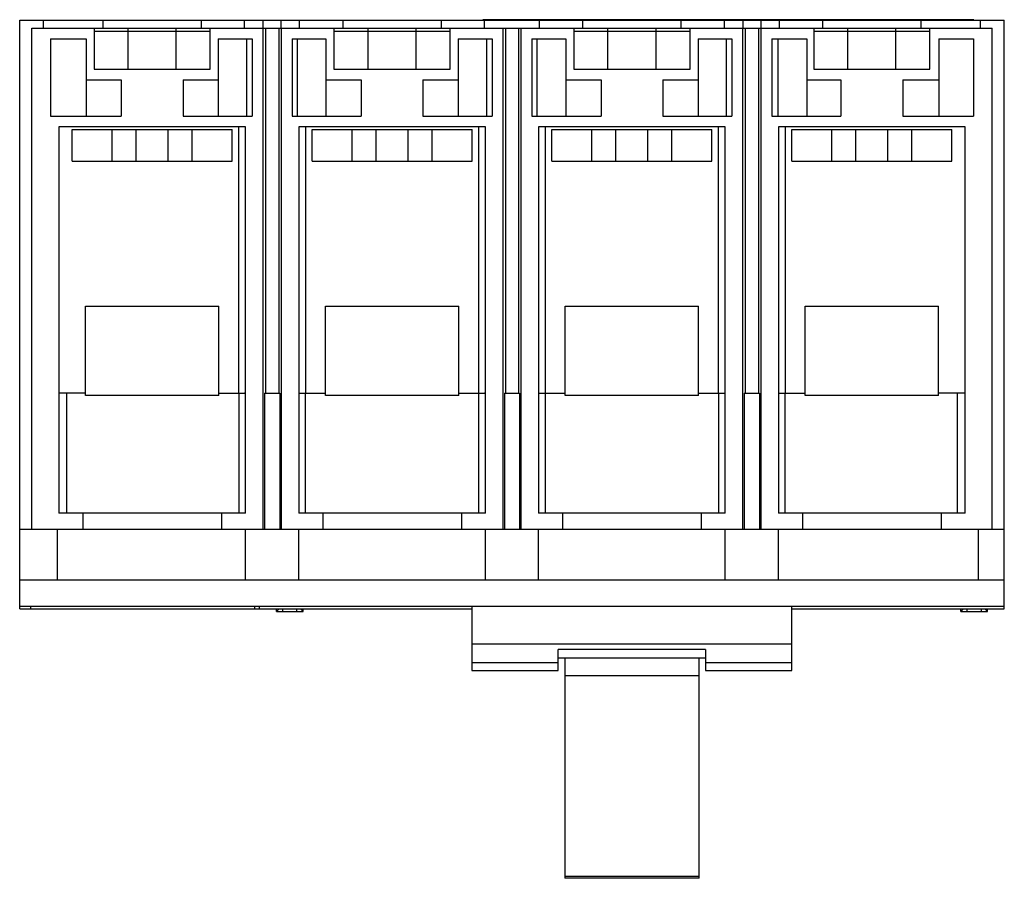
# Model space of a CAD drawing. Header units: millimetres. Extents: x 25 to 209, y 85 to 246.
import ezdxf

# ---------------------------------------------------------------- set-up
doc = ezdxf.new("R2010")
doc.units = ezdxf.units.MM
doc.header["$LTSCALE"] = 21.523934
doc.layers.get('0').update_dxf_attribs({"linetype": 'CONTINUOUS'})

msp = doc.modelspace()

# ---------------------------------------------------------------- linework, layer by layer
at = {"color": 7, "linetype": 'Continuous'}
for p, q in [((24.79, 135.92), (24.79, 246.37)), ((24.79, 246.37), (209.49, 246.37)), ((29.24, 244.87), (29.24, 246.37)), ((40.45, 244.87), (40.45, 246.37)), ((58.83, 246.37), (58.83, 244.87)), ((66.99, 244.87), (66.99, 246.37)), ((70.48, 244.87), (70.48, 246.37)), ((73.8, 246.37), (73.8, 244.87)), ((77.29, 244.87), (77.29, 246.37)), ((85.45, 244.87), (85.45, 246.37)), ((103.83, 246.37), (103.83, 244.87)), ((111.64, 246.44), (111.64, 246.37)), ((203.79, 246.44), (111.64, 246.44)), ((111.99, 244.87), (111.99, 246.37)), ((122.29, 244.87), (122.29, 246.37)), ((130.45, 244.87), (130.45, 246.37)), ((148.83, 246.37), (148.83, 244.87)), ((154.14, 246.37), (154.14, 246.44)), ((156.99, 244.87), (156.99, 246.37)), ((157.9, 246.44), (157.9, 246.37)), ((160.48, 244.87), (160.48, 246.37)), ((163.8, 246.37), (163.8, 244.87)), ((166.38, 246.44), (166.38, 246.37)), ((167.29, 244.87), (167.29, 246.37)), ((170.14, 246.44), (170.14, 246.37)), ((175.45, 244.87), (175.45, 246.37)), ((192.86, 246.44), (192.86, 246.37)), ((193.83, 246.37), (193.83, 244.87)), ((203.79, 246.44), (203.79, 246.37)), ((205.04, 244.87), (205.04, 246.37)), ((209.49, 135.92), (209.49, 246.37)), ((27.04, 150.87), (27.04, 244.87)), ((27.04, 244.87), (207.24, 244.87)), ((38.74, 244.87), (38.74, 237.17)), ((38.74, 244.27), (60.54, 244.27)), ((45.13, 237.17), (45.13, 244.87)), ((54.16, 237.17), (54.16, 244.87)), ((60.54, 237.17), (60.54, 244.87)), ((70.39, 244.87), (70.39, 150.87)), ((70.91, 244.87), (70.91, 176.37)), ((73.38, 244.87), (73.39, 176.37)), ((73.89, 150.87), (73.89, 244.87)), ((83.74, 244.87), (83.74, 237.17)), ((83.74, 244.27), (105.54, 244.27)), ((90.13, 237.17), (90.13, 244.87)), ((99.16, 237.17), (99.16, 244.87)), ((105.54, 237.17), (105.54, 244.87)), ((115.39, 244.87), (115.39, 150.87)), ((115.91, 244.87), (115.91, 176.37)), ((118.38, 244.87), (118.39, 176.37)), ((118.89, 150.87), (118.89, 244.87)), ((128.74, 244.87), (128.74, 237.17)), ((128.74, 244.27), (150.54, 244.27)), ((135.13, 237.17), (135.13, 244.87)), ((144.16, 237.17), (144.16, 244.87)), ((150.54, 237.17), (150.54, 244.87)), ((160.39, 244.87), (160.39, 150.87)), ((160.91, 244.87), (160.91, 176.37)), ((163.38, 244.87), (163.39, 176.37)), ((163.89, 150.87), (163.89, 244.87)), ((173.74, 244.87), (173.74, 237.17)), ((173.74, 244.27), (195.54, 244.27)), ((180.13, 237.17), (180.13, 244.87)), ((189.16, 237.17), (189.16, 244.87)), ((195.54, 237.17), (195.54, 244.87)), ((207.24, 150.87), (207.24, 244.87)), ((30.54, 242.87), (30.54, 228.37)), ((30.54, 242.87), (37.24, 242.87)), ((37.24, 242.87), (37.24, 228.37)), ((62.04, 242.87), (62.04, 228.37)), ((62.04, 242.87), (68.39, 242.87)), ((67.39, 228.37), (67.39, 242.87)), ((68.39, 242.87), (68.39, 228.37)), ((75.89, 242.87), (75.89, 228.37)), ((75.89, 242.87), (82.24, 242.87)), ((76.89, 228.37), (76.89, 242.87)), ((82.24, 242.87), (82.24, 228.37)), ((107.04, 242.87), (107.04, 228.37)), ((107.04, 242.87), (113.39, 242.87)), ((112.39, 228.37), (112.39, 242.87)), ((113.39, 242.87), (113.39, 228.37)), ((120.89, 242.87), (120.89, 228.37)), ((120.89, 242.87), (127.24, 242.87)), ((121.89, 228.37), (121.89, 242.87)), ((127.24, 242.87), (127.24, 228.37)), ((152.04, 242.87), (152.04, 228.37)), ((152.04, 242.87), (158.39, 242.87)), ((157.39, 228.37), (157.39, 242.87)), ((158.39, 242.87), (158.39, 228.37)), ((165.89, 242.87), (165.89, 228.37)), ((165.89, 242.87), (172.42, 242.87)), ((167.07, 228.37), (167.07, 242.87)), ((172.42, 242.87), (172.42, 228.37)), ((197.22, 242.87), (197.22, 228.37)), ((197.22, 242.87), (203.74, 242.87)), ((203.74, 242.87), (203.74, 228.37)), ((38.74, 237.17), (60.54, 237.17)), ((83.74, 237.17), (105.54, 237.17)), ((128.74, 237.17), (150.54, 237.17)), ((173.74, 237.17), (195.54, 237.17)), ((37.24, 235.17), (43.84, 235.17)), ((43.84, 235.17), (43.84, 228.37)), ((55.44, 235.17), (55.44, 228.37)), ((55.44, 235.17), (62.04, 235.17)), ((82.24, 235.17), (88.84, 235.17)), ((88.84, 235.17), (88.84, 228.37)), ((100.44, 235.17), (100.44, 228.37)), ((100.44, 235.17), (107.04, 235.17)), ((127.24, 235.17), (133.84, 235.17)), ((133.84, 235.17), (133.84, 228.37)), ((145.44, 235.17), (145.44, 228.37)), ((145.44, 235.17), (152.04, 235.17)), ((172.42, 235.17), (178.84, 235.17)), ((178.84, 235.17), (178.84, 228.37)), ((190.44, 235.17), (190.44, 228.37)), ((190.44, 235.17), (197.22, 235.17)), ((30.54, 228.37), (43.84, 228.37)), ((55.44, 228.37), (68.39, 228.37)), ((75.89, 228.37), (88.84, 228.37)), ((100.44, 228.37), (113.39, 228.37)), ((120.89, 228.37), (133.84, 228.37)), ((145.44, 228.37), (158.39, 228.37)), ((165.89, 228.37), (178.84, 228.37)), ((190.44, 228.37), (203.74, 228.37)), ((32.14, 226.37), (32.14, 153.87)), ((67.14, 226.37), (32.14, 226.37)), ((34.64, 219.87), (34.64, 225.87)), ((34.64, 225.87), (64.64, 225.87)), ((42.14, 219.87), (42.14, 225.87)), ((46.64, 219.87), (46.64, 225.87)), ((52.64, 219.87), (52.64, 225.87)), ((57.14, 219.87), (57.14, 225.87)), ((64.64, 219.87), (64.64, 225.87)), ((65.89, 176.37), (65.89, 226.37)), ((67.14, 153.87), (67.14, 226.37)), ((77.14, 226.37), (77.14, 153.87)), ((112.14, 226.37), (77.14, 226.37)), ((78.39, 226.37), (78.39, 176.37)), ((79.64, 219.87), (79.64, 225.87)), ((79.64, 225.87), (109.64, 225.87)), ((87.14, 219.87), (87.14, 225.87)), ((91.64, 219.87), (91.64, 225.87)), ((97.64, 219.87), (97.64, 225.87)), ((102.14, 219.87), (102.14, 225.87)), ((109.64, 219.87), (109.64, 225.87)), ((110.89, 176.37), (110.89, 226.37)), ((112.14, 153.87), (112.14, 226.37)), ((122.14, 226.37), (122.14, 153.87)), ((157.14, 226.37), (122.14, 226.37)), ((123.39, 226.37), (123.39, 176.37)), ((124.64, 219.87), (124.64, 225.87)), ((124.64, 225.87), (154.64, 225.87)), ((132.14, 219.87), (132.14, 225.87)), ((136.64, 219.87), (136.64, 225.87)), ((142.64, 219.87), (142.64, 225.87)), ((147.14, 219.87), (147.14, 225.87)), ((154.64, 219.87), (154.64, 225.87)), ((155.89, 176.37), (155.89, 226.37)), ((157.14, 153.87), (157.14, 226.37)), ((167.14, 226.37), (167.14, 153.87)), ((202.14, 226.37), (167.14, 226.37)), ((168.39, 226.37), (168.39, 176.37)), ((169.64, 219.87), (169.64, 225.87)), ((169.64, 225.87), (199.64, 225.87)), ((177.14, 219.87), (177.14, 225.87)), ((181.64, 219.87), (181.64, 225.87)), ((187.64, 219.87), (187.64, 225.87)), ((192.14, 219.87), (192.14, 225.87)), ((199.64, 219.87), (199.64, 225.87)), ((202.14, 153.87), (202.14, 226.37)), ((34.64, 219.87), (64.64, 219.87)), ((79.64, 219.87), (109.64, 219.87)), ((124.64, 219.87), (154.64, 219.87)), ((169.64, 219.87), (199.64, 219.87)), ((37.14, 175.92), (37.14, 192.67)), ((37.14, 192.67), (62.14, 192.67)), ((62.14, 175.92), (62.14, 192.67)), ((82.14, 175.92), (82.14, 192.67)), ((82.14, 192.67), (107.14, 192.67)), ((107.14, 175.92), (107.14, 192.67)), ((127.14, 175.92), (127.14, 192.67)), ((127.14, 192.67), (152.14, 192.67)), ((152.14, 175.92), (152.14, 192.67)), ((172.14, 192.67), (197.14, 192.67)), ((172.14, 175.92), (172.14, 192.67)), ((197.14, 175.92), (197.14, 192.67)), ((37.14, 176.37), (32.14, 176.37)), ((33.54, 176.37), (33.54, 153.87)), ((62.14, 175.92), (37.14, 175.92)), ((62.14, 176.37), (66.96, 176.37)), ((65.94, 153.87), (65.94, 176.37)), ((67.14, 176.37), (66.98, 176.37)), ((70.71, 176.37), (73.57, 176.37)), ((70.72, 176.37), (70.72, 150.87)), ((73.57, 176.37), (73.57, 150.87)), ((77.14, 176.37), (82.14, 176.37)), ((78.34, 176.37), (78.34, 153.87)), ((107.14, 175.92), (82.14, 175.92)), ((107.14, 176.37), (111.96, 176.37)), ((110.94, 153.87), (110.94, 176.37)), ((112.14, 176.37), (111.98, 176.37)), ((115.71, 176.37), (118.57, 176.37)), ((115.72, 176.37), (115.72, 150.87)), ((118.57, 176.37), (118.57, 150.87)), ((122.14, 176.37), (127.14, 176.37)), ((123.34, 176.37), (123.34, 153.87)), ((152.14, 175.92), (127.14, 175.92)), ((152.14, 176.37), (156.96, 176.37)), ((155.94, 153.87), (155.94, 176.37)), ((157.14, 176.37), (156.98, 176.37)), ((160.71, 176.37), (163.57, 176.37)), ((160.72, 176.37), (160.72, 150.87)), ((163.57, 176.37), (163.57, 150.87)), ((167.14, 176.37), (172.14, 176.37)), ((168.34, 176.37), (168.34, 153.87)), ((197.14, 175.92), (172.14, 175.92)), ((202.14, 176.37), (197.14, 176.37)), ((200.74, 153.87), (200.74, 176.37)), ((67.14, 153.87), (32.14, 153.87)), ((36.64, 153.87), (36.64, 150.87)), ((62.64, 153.87), (62.64, 150.87)), ((112.14, 153.87), (77.14, 153.87)), ((81.64, 153.87), (81.64, 150.87)), ((107.64, 153.87), (107.64, 150.87)), ((157.14, 153.87), (122.14, 153.87)), ((126.64, 153.87), (126.64, 150.87)), ((152.64, 153.87), (152.64, 150.87)), ((202.14, 153.87), (167.14, 153.87)), ((171.64, 153.87), (171.64, 150.87)), ((197.64, 153.87), (197.64, 150.87)), ((24.79, 150.87), (209.49, 150.87)), ((31.89, 141.37), (31.89, 150.87)), ((67.14, 141.37), (67.14, 150.87)), ((77.14, 141.37), (77.14, 150.87)), ((112.14, 141.37), (112.14, 150.87)), ((122.14, 141.37), (122.14, 150.87)), ((157.14, 141.37), (157.14, 150.87)), ((167.14, 141.37), (167.14, 150.87)), ((204.64, 141.37), (204.64, 150.87)), ((24.79, 141.37), (209.49, 141.37)), ((209.49, 136.37), (24.79, 136.37)), ((24.79, 135.92), (109.62, 135.92)), ((26.89, 135.92), (26.89, 136.37)), ((68.89, 135.92), (68.89, 136.37)), ((69.79, 135.92), (69.79, 136.37)), ((72.94, 135.42), (72.94, 135.92)), ((72.94, 135.42), (73.44, 135.92)), ((72.94, 135.42), (77.94, 135.42)), ((74.14, 135.42), (74.14, 135.92)), ((76.74, 135.92), (76.74, 135.42)), ((77.44, 135.92), (77.94, 135.42)), ((77.94, 135.42), (77.94, 135.92)), ((109.62, 136.37), (109.62, 124.37)), ((169.62, 124.37), (169.62, 136.37)), ((169.62, 135.92), (209.49, 135.92)), ((201.34, 135.42), (201.84, 135.92)), ((201.34, 135.42), (201.34, 135.92)), ((201.34, 135.42), (206.34, 135.42)), ((202.54, 135.42), (202.54, 135.92)), ((205.14, 135.92), (205.14, 135.42)), ((205.84, 135.92), (206.34, 135.42)), ((206.34, 135.42), (206.34, 135.92)), ((109.62, 129.37), (169.62, 129.37)), ((153.42, 128.27), (125.82, 128.27)), ((125.82, 124.37), (125.82, 128.27)), ((153.42, 128.27), (153.42, 124.37)), ((109.62, 125.86), (125.82, 125.86)), ((153.42, 126.67), (125.82, 126.67)), ((127.02, 126.67), (127.02, 85.37)), ((152.22, 85.37), (152.22, 126.67)), ((153.42, 125.86), (169.62, 125.86)), ((109.62, 124.37), (125.82, 124.37)), ((153.42, 124.37), (169.62, 124.37)), ((127.02, 123.43), (152.22, 123.43)), ((127.02, 85.77), (152.22, 85.77)), ((152.22, 85.37), (127.02, 85.37))]:
    msp.add_line(p, q, dxfattribs=at)

doc.saveas('drawing.dxf')
